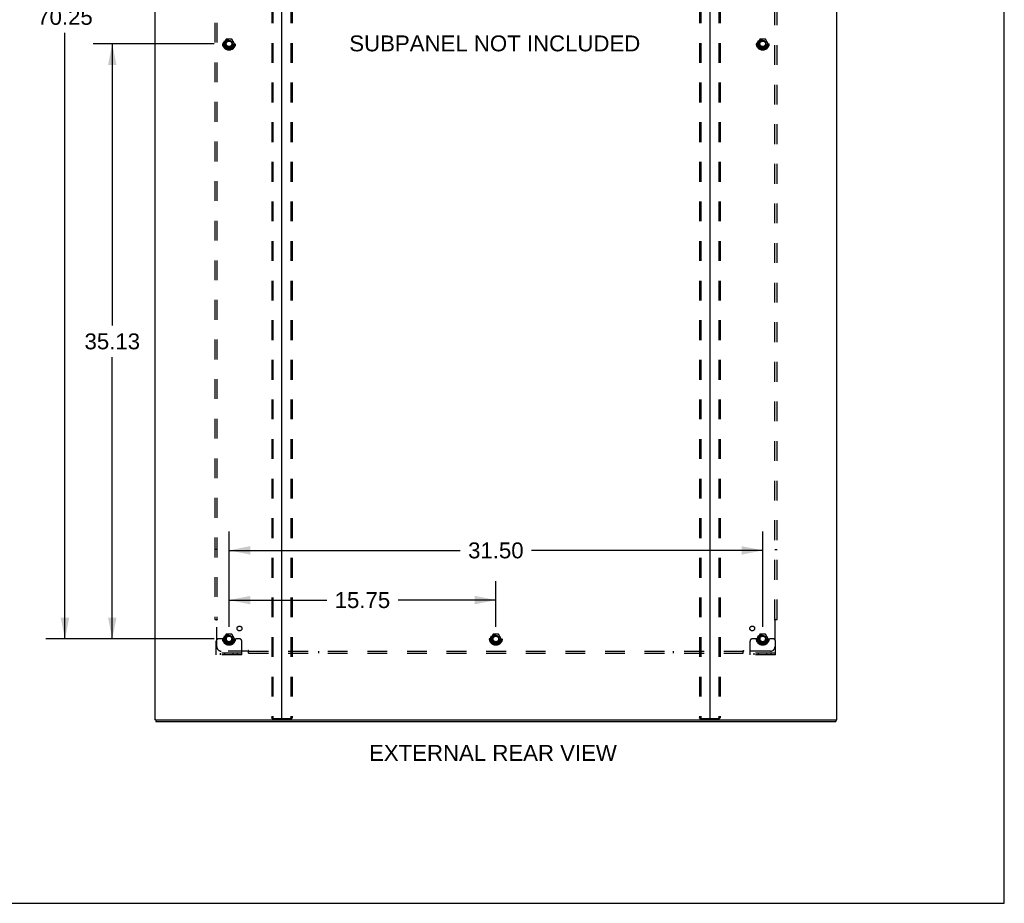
# Model space of a CAD drawing. Header units: inches. Extents: x 0 to 212, y 0 to 138.
# Tile 17 of 20: x 154 to 212, y 0 to 52. Entities that reach past the tile are written whole.
import ezdxf

# ---------------------------------------------------------------- set-up
doc = ezdxf.new("R2010")
doc.units = ezdxf.units.IN
doc.header["$LTSCALE"] = 11.6875
doc.header["$MEASUREMENT"] = 0
doc.linetypes.add('HIDDEN', pattern=[0.2, 0.1, -0.1])
doc.layers.get('0').update_dxf_attribs({"linetype": 'CONTINUOUS'})
for name, color, linetype in [('DEFAULT_2', 8, 'HIDDEN'), ('DIMENSIONS', 7, 'CONTINUOUS'), ('SUBPANEL', 7, 'CONTINUOUS')]:
    doc.layers.add(name, color=color, linetype=linetype)
doc.styles.get("Standard").update_dxf_attribs({"font": 'arial.ttf'})
doc.dimstyles.new('DIMSTYLE_1', dxfattribs={"dimtxt": 0.9375, "dimasz": 1.25, "dimexe": 0.09, "dimexo": 0.07, "dimgap": 0.0375, "dimtad": 0, "dimtih": 1, "dimtoh": 1, "dimzin": 4, "dimdsep": 46, "dimtxsty": 'Standard', "dimblk": '_FILLED', "dimblk1": '_FILLED', "dimblk2": '_FILLED', "dimcen": 0.09, "dimadec": 3, "dimazin": 1, "dimtfac": 1, "dimtdec": 3, "dimtofl": 0, "dimtmove": 0, "dimatfit": 3, "dimldrblk": '_FILLED', "dimfxl": 0, "dimtolj": 1, "dimtzin": 4, "dimarcsym": 0})

# ---------------------------------------------------------------- blocks, each defined once
blk = doc.blocks.new('_FILLED')
at = {"color": 0, "linetype": 'ByBlock'}
blk.add_solid([(0, 0), (-1, 0.2), (-1, -0.2)], dxfattribs=at)
blk = doc.blocks.new('*D3')
at = {"layer": 'DIMENSIONS', "color": 2, "linetype": 'Continuous'}
for p, q in [((166.741, 16.314), (166.741, 19.022)), ((182.491, 16.314), (182.491, 19.022)), ((166.741, 17.897), (172.51, 17.897)), ((182.491, 17.897), (176.723, 17.897))]:
    blk.add_line(p, q, dxfattribs=at)
at = {"layer": 'DIMENSIONS', "color": 2, "linetype": 'Continuous', "xscale": 1.25, "yscale": 1.25, "zscale": 1.25, "rotation": 180}
blk.add_blockref('_FILLED', (166.741, 17.897), dxfattribs=at)
at = {"layer": 'DIMENSIONS', "color": 2, "linetype": 'Continuous', "xscale": 1.25, "yscale": 1.25, "zscale": 1.25}
blk.add_blockref('_FILLED', (182.491, 17.897), dxfattribs=at)
at = {"layer": 'DIMENSIONS', "color": 2, "linetype": 'Continuous', "insert": (174.616, 18.365), "char_height": 0.9375, "width": 3.27602, "attachment_point": 2, "line_spacing_factor": 0.9}
blk.add_mtext('15.75', dxfattribs=at)
blk = doc.blocks.new('*D4')
at = {"layer": 'DIMENSIONS', "color": 2, "linetype": 'Continuous'}
for p, q in [((165.866, 85.854), (155.935, 85.854)), ((157.06, 85.854), (157.06, 53.257)), ((157.06, 15.604), (157.06, 51.382)), ((165.866, 15.604), (155.935, 15.604))]:
    blk.add_line(p, q, dxfattribs=at)
at = {"layer": 'DIMENSIONS', "color": 2, "linetype": 'Continuous', "xscale": 1.25, "yscale": 1.25, "zscale": 1.25}
for p, rotation in [((157.06, 85.854), 90), ((157.06, 15.604), 270)]:
    blk.add_blockref('_FILLED', p, dxfattribs=dict(at, rotation=rotation))
at = {"layer": 'DIMENSIONS', "color": 2, "linetype": 'Continuous', "insert": (157.06, 52.788), "char_height": 0.9375, "width": 3.27602, "attachment_point": 2, "line_spacing_factor": 0.9}
blk.add_mtext('70.25', dxfattribs=at)
blk = doc.blocks.new('*D5')
at = {"layer": 'DIMENSIONS', "color": 2, "linetype": 'Continuous'}
for p, q in [((166.741, 16.314), (166.741, 21.955)), ((198.241, 16.314), (198.241, 21.955)), ((166.741, 20.83), (180.385, 20.83)), ((198.241, 20.83), (184.598, 20.83))]:
    blk.add_line(p, q, dxfattribs=at)
at = {"layer": 'DIMENSIONS', "color": 2, "linetype": 'Continuous', "xscale": 1.25, "yscale": 1.25, "zscale": 1.25, "rotation": 180}
blk.add_blockref('_FILLED', (166.741, 20.83), dxfattribs=at)
at = {"layer": 'DIMENSIONS', "color": 2, "linetype": 'Continuous', "xscale": 1.25, "yscale": 1.25, "zscale": 1.25}
blk.add_blockref('_FILLED', (198.241, 20.83), dxfattribs=at)
at = {"layer": 'DIMENSIONS', "color": 2, "linetype": 'Continuous', "insert": (182.491, 21.299), "char_height": 0.9375, "width": 3.27602, "attachment_point": 2, "line_spacing_factor": 0.9}
blk.add_mtext('31.50', dxfattribs=at)
blk = doc.blocks.new('*D6')
at = {"layer": 'DIMENSIONS', "color": 2, "linetype": 'Continuous'}
for p, q in [((165.866, 50.729), (158.726, 50.729)), ((159.851, 50.729), (159.851, 34.104)), ((159.851, 15.604), (159.851, 32.229)), ((165.866, 15.604), (158.726, 15.604))]:
    blk.add_line(p, q, dxfattribs=at)
at = {"layer": 'DIMENSIONS', "color": 2, "linetype": 'Continuous', "xscale": 1.25, "yscale": 1.25, "zscale": 1.25}
for p, rotation in [((159.851, 50.729), 90), ((159.851, 15.604), 270)]:
    blk.add_blockref('_FILLED', p, dxfattribs=dict(at, rotation=rotation))
at = {"layer": 'DIMENSIONS', "color": 2, "linetype": 'Continuous', "insert": (159.851, 33.636), "char_height": 0.9375, "width": 3.27602, "attachment_point": 2, "line_spacing_factor": 0.9}
blk.add_mtext('35.13', dxfattribs=at)

msp = doc.modelspace()

# ---------------------------------------------------------------- linework, layer by layer
at = {"color": 7, "linetype": 'Continuous'}
for p, q in [((212.5, 0), (212.5, 137.5)), ((162.418, 10.833), (162.418, 10.729)), ((162.428, 10.833), (162.456, 10.833)), ((169.826, 10.833), (195.156, 10.833)), ((202.526, 10.833), (202.555, 10.833)), ((202.564, 10.833), (202.564, 10.729)), ((0, 0), (212.5, 0))]:
    msp.add_line(p, q, dxfattribs=at)
at = {"color": 3, "linetype": 'Continuous'}
for p, q in [((162.366, 90.625), (162.366, 10.833)), ((169.866, 10.873), (169.866, 90.585)), ((195.116, 90.585), (195.116, 10.873)), ((202.616, 10.833), (202.616, 90.625)), ((162.428, 10.833), (162.366, 10.833)), ((162.418, 10.729), (202.564, 10.729)), ((162.456, 10.833), (169.826, 10.833)), ((195.156, 10.833), (202.526, 10.833)), ((202.555, 10.833), (202.616, 10.833))]:
    msp.add_line(p, q, dxfattribs=at)
for centre, start, end in [((169.826, 10.873), 270, 360), ((195.156, 10.873), 180, 270)]:
    msp.add_arc(centre, 0.04, start, end, dxfattribs=at)
at = {"color": 7, "linetype": 'Continuous'}
for centre, start, end in [((169.906, 10.873), 180, 270), ((195.076, 10.873), 270, 360)]:
    msp.add_arc(centre, 0.04, start, end, dxfattribs=at)
at = {"layer": 'DEFAULT_2', "color": 8, "linetype": 'HIDDEN'}
for p, q in [((169.263, 90.512), (169.263, 10.947)), ((169.336, 90.512), (169.336, 10.947)), ((170.397, 90.512), (170.397, 10.947)), ((170.47, 90.512), (170.47, 10.947)), ((194.513, 90.512), (194.513, 10.947)), ((194.586, 90.512), (194.586, 10.947)), ((195.647, 90.512), (195.647, 10.947)), ((195.72, 90.512), (195.72, 10.947)), ((166.578, 51.002), (166.424, 50.734)), ((166.424, 50.724), (166.578, 50.457)), ((166.896, 51.007), (166.587, 51.007)), ((167.059, 50.734), (166.905, 51.002)), ((166.905, 50.457), (167.059, 50.724)), ((198.078, 51.002), (197.924, 50.734)), ((197.924, 50.724), (198.078, 50.457)), ((198.396, 51.007), (198.087, 51.007)), ((198.559, 50.734), (198.405, 51.002)), ((198.405, 50.457), (198.559, 50.724)), ((166.896, 50.452), (166.587, 50.452)), ((198.396, 50.452), (198.087, 50.452)), ((166.578, 15.877), (166.424, 15.609)), ((166.896, 15.882), (166.587, 15.882)), ((167.059, 15.609), (166.905, 15.877)), ((182.328, 15.877), (182.174, 15.609)), ((182.646, 15.882), (182.337, 15.882)), ((182.809, 15.609), (182.655, 15.877)), ((198.078, 15.877), (197.924, 15.609)), ((198.396, 15.882), (198.087, 15.882)), ((198.559, 15.609), (198.405, 15.877)), ((165.991, 14.657), (165.991, 15.479)), ((166.206, 15.604), (166.116, 15.604)), ((166.327, 15.604), (166.206, 15.604)), ((166.566, 15.604), (166.327, 15.604)), ((166.424, 15.599), (166.578, 15.332)), ((166.896, 15.327), (166.587, 15.327)), ((166.905, 15.332), (167.059, 15.599)), ((166.916, 15.604), (167.156, 15.604)), ((167.277, 15.604), (167.156, 15.604)), ((167.366, 15.604), (167.277, 15.604)), ((167.491, 14.657), (167.491, 15.479)), ((182.174, 15.599), (182.328, 15.332)), ((182.646, 15.327), (182.337, 15.327)), ((182.655, 15.332), (182.809, 15.599)), ((197.491, 14.657), (197.491, 15.479)), ((197.706, 15.604), (197.616, 15.604)), ((197.827, 15.604), (197.706, 15.604)), ((198.066, 15.604), (197.827, 15.604)), ((197.924, 15.599), (198.078, 15.332)), ((198.396, 15.327), (198.087, 15.327)), ((198.405, 15.332), (198.559, 15.599)), ((198.416, 15.604), (198.656, 15.604)), ((198.777, 15.604), (198.656, 15.604)), ((198.866, 15.604), (198.777, 15.604)), ((198.991, 14.657), (198.991, 15.479)), ((167.491, 14.761), (165.991, 14.761)), ((167.491, 14.657), (165.991, 14.657)), ((166.238, 14.657), (166.238, 14.761)), ((166.494, 14.657), (166.494, 14.761)), ((166.988, 14.657), (166.988, 14.761)), ((167.244, 14.657), (167.244, 14.761)), ((198.991, 14.761), (197.491, 14.761)), ((198.991, 14.657), (197.491, 14.657)), ((197.738, 14.657), (197.738, 14.761)), ((197.994, 14.657), (197.994, 14.761)), ((198.488, 14.657), (198.488, 14.761)), ((198.744, 14.657), (198.744, 14.761)), ((169.284, 10.917), (170.449, 10.917)), ((194.534, 10.917), (195.699, 10.917))]:
    msp.add_line(p, q, dxfattribs=at)
for points in [[(169.284, 10.917), (169.278, 10.918), (169.273, 10.921), (169.269, 10.926), (169.265, 10.932), (169.263, 10.939), (169.263, 10.947)], [(169.336, 10.947), (169.337, 10.939), (169.339, 10.932), (169.342, 10.926), (169.347, 10.921), (169.352, 10.918), (169.357, 10.917)], [(170.376, 10.917), (170.381, 10.918), (170.386, 10.921), (170.391, 10.926), (170.394, 10.932), (170.396, 10.939), (170.397, 10.947)], [(170.47, 10.947), (170.469, 10.939), (170.467, 10.932), (170.464, 10.926), (170.46, 10.921), (170.455, 10.918), (170.449, 10.917)], [(194.534, 10.917), (194.528, 10.918), (194.523, 10.921), (194.519, 10.926), (194.515, 10.932), (194.513, 10.939), (194.513, 10.947)], [(194.586, 10.947), (194.587, 10.939), (194.589, 10.932), (194.592, 10.926), (194.597, 10.921), (194.602, 10.918), (194.607, 10.917)], [(195.626, 10.917), (195.631, 10.918), (195.636, 10.921), (195.641, 10.926), (195.644, 10.932), (195.646, 10.939), (195.647, 10.947)], [(195.72, 10.947), (195.719, 10.939), (195.717, 10.932), (195.714, 10.926), (195.71, 10.921), (195.705, 10.918), (195.699, 10.917)]]:
    msp.add_lwpolyline(points, dxfattribs=at)
for centre, radius in [((166.741, 50.729), 0.372), ((166.741, 50.729), 0.356), ((166.741, 50.729), 0.312), ((166.741, 50.729), 0.204), ((166.741, 50.729), 0.188), ((166.741, 50.729), 0.183), ((166.741, 50.729), 0.165), ((198.241, 50.729), 0.372), ((198.241, 50.729), 0.356), ((198.241, 50.729), 0.312), ((198.241, 50.729), 0.204), ((198.241, 50.729), 0.188), ((198.241, 50.729), 0.183), ((198.241, 50.729), 0.165), ((166.741, 15.604), 0.372), ((166.741, 15.604), 0.356), ((166.741, 15.604), 0.312), ((166.741, 15.604), 0.204), ((166.741, 15.604), 0.188), ((166.741, 15.604), 0.183), ((166.741, 15.604), 0.165), ((182.491, 15.604), 0.372), ((182.491, 15.604), 0.356), ((182.491, 15.604), 0.312), ((182.491, 15.604), 0.204), ((182.491, 15.604), 0.188), ((182.491, 15.604), 0.183), ((182.491, 15.604), 0.165), ((198.241, 15.604), 0.372), ((198.241, 15.604), 0.356), ((198.241, 15.604), 0.312), ((198.241, 15.604), 0.204), ((198.241, 15.604), 0.188), ((198.241, 15.604), 0.183), ((198.241, 15.604), 0.165)]:
    msp.add_circle(centre, radius, dxfattribs=at)
for centre, radius, start, end in [((166.433, 50.729), 0.01, 150.01268, 209.98829), ((166.587, 50.997), 0.01, 90.01235, 149.98915), ((166.896, 50.997), 0.01, 30.01204, 89.98872), ((167.05, 50.729), 0.01, 330.01268, 29.98829), ((197.933, 50.729), 0.01, 150.01268, 209.98829), ((198.087, 50.997), 0.01, 90.01235, 149.98915), ((198.396, 50.997), 0.01, 30.01204, 89.98872), ((198.55, 50.729), 0.01, 330.01268, 29.98829), ((166.587, 50.462), 0.01, 210.01204, 269.98872), ((166.896, 50.462), 0.01, 270.01235, 329.98915), ((198.087, 50.462), 0.01, 210.01204, 269.98872), ((198.396, 50.462), 0.01, 270.01235, 329.98915), ((166.587, 15.872), 0.01, 90.01235, 149.98915), ((166.896, 15.872), 0.01, 30.01204, 89.98872), ((182.337, 15.872), 0.01, 90.01235, 149.98915), ((182.646, 15.872), 0.01, 30.01204, 89.98872), ((198.087, 15.872), 0.01, 90.01235, 149.98915), ((198.396, 15.872), 0.01, 30.01204, 89.98872), ((166.116, 15.479), 0.125, 90, 180), ((166.433, 15.604), 0.01, 150.01268, 209.98829), ((166.741, 15.604), 0.175, 180, 360), ((166.587, 15.337), 0.01, 210.01204, 269.98872), ((166.896, 15.337), 0.01, 270.01235, 329.98915), ((167.05, 15.604), 0.01, 330.01268, 29.98829), ((167.366, 15.479), 0.125, 0, 90), ((182.183, 15.604), 0.01, 150.01268, 209.98829), ((182.337, 15.337), 0.01, 210.01204, 269.98872), ((182.646, 15.337), 0.01, 270.01235, 329.98915), ((182.8, 15.604), 0.01, 330.01268, 29.98829), ((197.616, 15.479), 0.125, 90, 180), ((197.933, 15.604), 0.01, 150.01268, 209.98829), ((198.241, 15.604), 0.175, 180, 360), ((198.087, 15.337), 0.01, 210.01204, 269.98872), ((198.396, 15.337), 0.01, 270.01235, 329.98915), ((198.55, 15.604), 0.01, 330.01268, 29.98829), ((198.866, 15.479), 0.125, 0, 90)]:
    msp.add_arc(centre, radius, start, end, dxfattribs=at)
at = {"layer": 'SUBPANEL', "color": 8, "linetype": 'HIDDEN'}
for p, q in [((165.898, 84.698), (165.898, 16.761)), ((166.023, 84.698), (166.023, 16.761)), ((198.96, 16.761), (198.96, 84.698)), ((199.085, 16.761), (199.085, 84.698)), ((166.023, 20.886), (165.898, 20.886)), ((198.96, 20.886), (199.085, 20.886)), ((165.898, 16.761), (166.064, 16.761)), ((166.004, 16.744), (166.01, 16.737)), ((166.023, 15.136), (166.023, 16.725)), ((198.919, 16.761), (199.085, 16.761)), ((198.96, 16.725), (198.96, 15.136)), ((167.862, 14.886), (166.273, 14.886)), ((167.898, 14.761), (167.898, 14.927)), ((167.898, 14.886), (197.085, 14.886)), ((167.898, 14.761), (197.085, 14.761)), ((172.023, 14.886), (172.023, 14.761)), ((192.96, 14.886), (192.96, 14.761)), ((197.085, 14.761), (197.085, 14.927)), ((197.102, 14.867), (197.109, 14.873)), ((198.71, 14.886), (197.121, 14.886))]:
    msp.add_line(p, q, dxfattribs=at)
for points in [[(165.984, 16.761), (165.986, 16.759), (165.988, 16.758), (165.99, 16.756), (165.992, 16.754), (165.994, 16.753), (165.996, 16.751), (165.998, 16.75), (165.999, 16.748), (166.001, 16.747), (166.002, 16.745), (166.004, 16.744)], [(166.01, 16.737), (166.012, 16.735), (166.014, 16.733), (166.016, 16.732), (166.018, 16.73), (166.02, 16.728), (166.021, 16.727), (166.023, 16.725)], [(166.042, 16.738), (166.037, 16.736), (166.035, 16.734), (166.033, 16.733), (166.03, 16.731), (166.028, 16.73), (166.026, 16.728), (166.024, 16.727), (166.023, 16.725)], [(166.064, 16.761), (166.063, 16.759), (166.062, 16.757), (166.061, 16.756), (166.06, 16.754), (166.059, 16.752), (166.058, 16.751), (166.057, 16.749), (166.055, 16.748), (166.054, 16.746), (166.052, 16.745), (166.05, 16.744), (166.048, 16.742), (166.046, 16.741), (166.044, 16.74), (166.042, 16.738)], [(198.919, 16.761), (198.92, 16.759), (198.921, 16.757), (198.922, 16.756), (198.923, 16.754), (198.924, 16.752), (198.925, 16.751), (198.926, 16.749), (198.928, 16.748), (198.929, 16.746), (198.931, 16.745), (198.933, 16.744), (198.935, 16.742), (198.937, 16.741), (198.939, 16.74), (198.941, 16.738), (198.945, 16.736)], [(198.945, 16.736), (198.948, 16.734), (198.95, 16.733), (198.952, 16.731), (198.955, 16.73), (198.957, 16.728), (198.958, 16.727), (198.96, 16.725)], [(198.979, 16.744), (198.972, 16.737), (198.971, 16.735), (198.969, 16.733), (198.967, 16.732), (198.965, 16.73), (198.963, 16.728), (198.962, 16.727), (198.96, 16.725)], [(198.999, 16.761), (198.997, 16.759), (198.994, 16.758), (198.992, 16.756), (198.99, 16.754), (198.989, 16.753), (198.987, 16.751), (198.985, 16.75), (198.983, 16.748), (198.982, 16.747), (198.98, 16.745), (198.979, 16.744)], [(167.873, 14.9), (167.871, 14.898), (167.87, 14.896), (167.868, 14.893), (167.867, 14.891), (167.865, 14.889), (167.864, 14.887), (167.862, 14.886)], [(167.881, 14.867), (167.874, 14.873), (167.872, 14.875), (167.87, 14.877), (167.869, 14.879), (167.867, 14.881), (167.865, 14.883), (167.864, 14.884), (167.862, 14.886)], [(167.898, 14.927), (167.896, 14.926), (167.894, 14.925), (167.893, 14.924), (167.891, 14.923), (167.889, 14.922), (167.888, 14.921), (167.886, 14.92), (167.885, 14.918), (167.883, 14.917), (167.882, 14.915), (167.881, 14.913), (167.879, 14.911), (167.878, 14.909), (167.877, 14.907), (167.875, 14.905), (167.873, 14.9)], [(167.898, 14.847), (167.896, 14.849), (167.895, 14.851), (167.893, 14.854), (167.891, 14.855), (167.89, 14.857), (167.888, 14.859), (167.887, 14.861), (167.885, 14.862), (167.884, 14.864), (167.882, 14.866), (167.881, 14.867)], [(197.085, 14.927), (197.087, 14.926), (197.089, 14.925), (197.09, 14.924), (197.092, 14.923), (197.093, 14.922), (197.095, 14.921), (197.097, 14.92), (197.098, 14.918), (197.1, 14.917), (197.101, 14.915), (197.102, 14.913), (197.104, 14.911), (197.105, 14.909), (197.106, 14.907), (197.108, 14.905)], [(197.085, 14.847), (197.087, 14.849), (197.088, 14.851), (197.09, 14.854), (197.092, 14.855), (197.093, 14.857), (197.095, 14.859), (197.096, 14.861), (197.098, 14.862), (197.099, 14.864), (197.101, 14.866), (197.102, 14.867)], [(197.108, 14.905), (197.11, 14.9), (197.112, 14.898), (197.113, 14.896), (197.115, 14.893), (197.116, 14.891), (197.118, 14.889), (197.119, 14.887), (197.121, 14.886)], [(197.109, 14.873), (197.111, 14.875), (197.112, 14.877), (197.114, 14.879), (197.116, 14.881), (197.118, 14.883), (197.119, 14.884), (197.121, 14.886)]]:
    msp.add_lwpolyline(points, dxfattribs=at)
for centre, radius in [((166.741, 50.729), 0.25), ((198.241, 50.729), 0.25), ((167.36, 16.223), 0.141), ((197.623, 16.223), 0.141), ((166.741, 15.604), 0.25), ((182.491, 15.604), 0.25), ((198.241, 15.604), 0.25)]:
    msp.add_circle(centre, radius, dxfattribs=at)
for centre, start, end in [((166.273, 15.136), 180, 270), ((198.71, 15.136), 270, 360)]:
    msp.add_arc(centre, 0.25, start, end, dxfattribs=at)

# ---------------------------------------------------------------- texts
at = {"layer": 'DIMENSIONS', "color": 2, "linetype": 'Continuous', "char_height": 0.9375, "attachment_point": 2, "line_spacing_factor": 0.9}
for s, insert, width in [('SUBPANEL NOT INCLUDED', (182.428, 51.224), 17.14336), ('EXTERNAL REAR VIEW', (182.319, 9.346), 14.59572)]:
    msp.add_mtext(s, dxfattribs=dict(at, insert=insert, width=width))

# ---------------------------------------------------------------- dimensions: what is measured, and where the dimension line sits
at = {"layer": 'DIMENSIONS', "color": 2, "linetype": 'Continuous'}
for base, p1, p2, angle, picture, middle in [((157.06, 85.854), (165.936, 15.604), (165.936, 85.854), 90, '*D4', (157.063, 52.314)), ((159.851228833, 15.604481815), (165.936432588, 50.729481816), (165.936432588, 15.604481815), 270, '*D6', (159.849240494, 33.161755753))]:
    dim = msp.add_linear_dim(base=base, p1=p1, p2=p2, angle=angle, dimstyle='DIMSTYLE_1', dxfattribs=at)
    dim.commit()
    dim.dimension.update_dxf_attribs({"geometry": picture, "text_midpoint": middle, "dimtype": 160})
for base, p2, picture, middle in [((198.241, 20.83), (198.241, 16.244), '*D5', (182.489, 20.825)), ((182.491, 17.897), (182.491, 16.244), '*D3', (174.66, 17.891))]:
    dim = msp.add_linear_dim(base=base, p1=(166.741, 16.244), p2=p2, dimstyle='DIMSTYLE_1', dxfattribs=at)
    dim.commit()
    dim.dimension.update_dxf_attribs({"geometry": picture, "text_midpoint": middle, "dimtype": 160})

doc.saveas('drawing.dxf')
